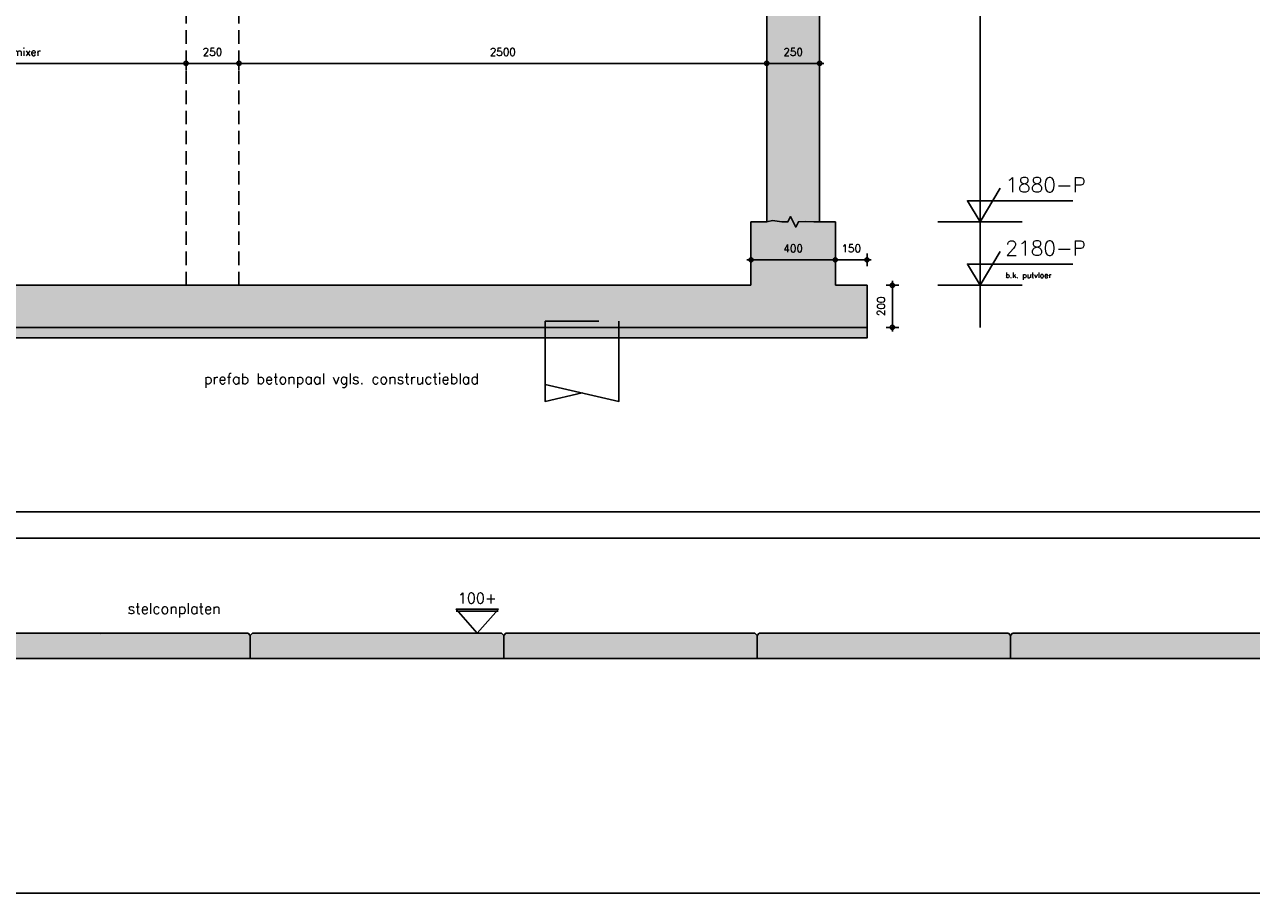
# Model space of a CAD drawing. Extents: x 0 to 38100, y 0 to 35640.
# Tile 22 of 42: x 13809 to 19619, y 14407 to 18549. Entities that reach past the tile are written whole.
import ezdxf
from ezdxf.enums import TextEntityAlignment as Align

# ---------------------------------------------------------------- set-up
doc = ezdxf.new("R2010")
doc.units = 0
doc.header["$LTSCALE"] = 20
doc.header["$PDMODE"] = 1
doc.header["$PDSIZE"] = -3
doc.linetypes.add('DASHED', pattern=[19.05, 12.7, -6.35])
doc.linetypes.add('HIDDEN2', pattern=[4.7625, 3.175, -1.5875])
doc.layers.get('0').update_dxf_attribs({"linetype": 'CONTINUOUS'})
doc.layers.get('DEFPOINTS').update_dxf_attribs({"linetype": 'CONTINUOUS'})
for name, color, linetype in [('A--A16--_F123-_SOLID', 27, 'CONTINUOUS'), ('A--L16--', 7, 'CONTINUOUS'), ('A--L16--_F-23-', 7, 'CONTINUOUS'), ('A--L16--_F123-', 3, 'CONTINUOUS'), ('A--L17--_F123-', 7, 'CONTINUOUS'), ('A--M$1A-_F123-_MAATV', 7, 'CONTINUOUS'), ('A--M$1A-_F123-_PEILM', 7, 'CONTINUOUS'), ('A--T$1A-_F123-_0_13MM', 8, 'CONTINUOUS'), ('A--T$1A-_F123-_0_18MM', 1, 'CONTINUOUS'), ('A--T$1A-_F123-_0_25MM', 2, 'CONTINUOUS'), ('A--T$1A-_F123-_0_35MM', 3, 'CONTINUOUS')]:
    doc.layers.add(name, color=color, linetype=linetype)
doc.styles.add('0_13', font='ROMANS.shx', dxfattribs={"height": 26})
doc.styles.add('0_25', font='ROMANS.shx', dxfattribs={"height": 50})
doc.styles.add('0_35', font='ROMANS.shx', dxfattribs={"height": 70})
doc.styles.add('MISO', font='ROMANS.shx')
doc.dimstyles.new('DLV18', dxfattribs={"dimscale": 20, "dimtxt": 1.8, "dimasz": 1, "dimexe": 0, "dimexo": 0, "dimgap": 0, "dimtad": 0, "dimdec": 0, "dimrnd": 1, "dimzin": 0, "dimtxsty": 'MISO', "dimblk1": '$DIMDLV', "dimblk2": '$DIMDLV', "dimsah": 1, "dimcen": 0, "dimse1": 1, "dimse2": 1, "dimclrd": 256, "dimclre": 256, "dimclrt": 1, "dimazin": 3, "dimtfac": 1, "dimtdec": 0, "dimtix": 1, "dimtmove": 0, "dimatfit": 3, "dimtvp": 1.5, "dimtolj": 1, "dimtzin": 0})
doc.dimstyles.new('DLV50', dxfattribs={"dimscale": 20, "dimtxt": 5, "dimasz": 1, "dimexe": 0, "dimexo": 0, "dimgap": 0, "dimtad": 0, "dimdec": 0, "dimrnd": 1, "dimzin": 0, "dimtxsty": 'MISO', "dimblk1": '$DIMDLV', "dimblk2": '$DIMDLV', "dimsah": 1, "dimcen": 0, "dimse1": 1, "dimse2": 1, "dimclrd": 256, "dimclre": 256, "dimclrt": 4, "dimazin": 3, "dimtfac": 1, "dimtdec": 0, "dimtix": 1, "dimtmove": 0, "dimatfit": 3, "dimtvp": 0.86, "dimtolj": 1, "dimtzin": 0})

# ---------------------------------------------------------------- blocks, each defined once
blk = doc.blocks.new('$DIMDLV')
at = {"color": 0}
for p, q in [((-1, 0), (1, 0)), ((0, -1.5), (0, 1.5))]:
    blk.add_line(p, q, dxfattribs=at)
blk.add_circle((0, 0), 0.5, dxfattribs=at)
blk = doc.blocks.new('*D118')
at = {"layer": 'A--M$1A-_F123-_MAATV'}
blk.add_line((3697.7, 16241.9), (21957.7, 16241.9), dxfattribs=at)
at = {"layer": 'DEFPOINTS', "color": 0}
for p in [(21977.7, 16241.9), (21977.7, 15667.4), (3677.7, 15567.4)]:
    blk.add_point(p, dxfattribs=at)
at = {"layer": 'A--M$1A-_F123-_MAATV', "xscale": 20, "yscale": 20, "zscale": 20, "rotation": 180}
blk.add_blockref('$DIMDLV', (3677.7, 16241.9), dxfattribs=at)
at = {"layer": 'A--M$1A-_F123-_MAATV', "xscale": 20, "yscale": 20, "zscale": 20}
blk.add_blockref('$DIMDLV', (21977.7, 16241.9), dxfattribs=at)
at = {"layer": 'A--M$1A-_F123-_MAATV', "color": 4, "insert": (12827.7, 16327.9), "char_height": 100, "attachment_point": 5, "style": 'MISO'}
blk.add_mtext('\\A1;18300', dxfattribs=at)
blk = doc.blocks.new('ERFVEHPL')
at = {"color": 3}
blk.add_lwpolyline([(0, 0), (1200, 0), (1200, 110), (1190, 120), (10, 120), (0, 110), (0, 0)], close=True, dxfattribs=at)
at = {"color": 16}
for points in [[(0, 0), (0, 110), (1190, 120), (10, 120)], [(1190, 120), (1200, 110), (0, 0), (1200, 0)]]:
    blk.add_solid(points, dxfattribs=at)
blk = doc.blocks.new('*D167')
at = {"layer": 'A--M$1A-_F123-_MAATV'}
blk.add_line((21707.7, 14437.4), (4097.7, 14437.4), dxfattribs=at)
at = {"layer": 'DEFPOINTS', "color": 0}
for p in [(4077.7, 14837.4), (21727.7, 14837.4), (4077.7, 14437.4)]:
    blk.add_point(p, dxfattribs=at)
at = {"layer": 'A--M$1A-_F123-_MAATV', "xscale": 20, "yscale": 20, "zscale": 20, "rotation": 180}
blk.add_blockref('$DIMDLV', (4077.7, 14437.4), dxfattribs=at)
at = {"layer": 'A--M$1A-_F123-_MAATV', "xscale": 20, "yscale": 20, "zscale": 20}
blk.add_blockref('$DIMDLV', (21727.7, 14437.4), dxfattribs=at)
at = {"layer": 'A--M$1A-_F123-_MAATV', "color": 1, "insert": (12902.7, 14491.4), "char_height": 36, "attachment_point": 5, "style": 'MISO'}
blk.add_mtext('\\A1;17650', dxfattribs=at)
blk = doc.blocks.new('OO-PM-02')
at = {"layer": 'A--M$1A-_F123-_PEILM', "color": 1}
blk.add_line((10, 0), (-10, 0), dxfattribs=at)
at = {"layer": 'A--M$1A-_F123-_PEILM', "color": 2}
blk.add_lwpolyline([(22, 5), (-3, 5), (0, 0), (4.8, 8)], dxfattribs=at)
at = {"layer": 'A--T$1A-_F123-_0_13MM', "color": 8, "style": '0_13', "flags": 1}
blk.add_attdef('NULPUNT', text='', height=0.5, rotation=59.0362, dxfattribs=at).set_placement((2.4, 4), align=Align.BOTTOM_RIGHT)
at = {"layer": 'A--T$1A-_F123-_0_13MM', "color": 8, "style": '0_13'}
blk.add_attdef('BIJSCHRIFT', (6, 1.7), '', height=1.3, dxfattribs=at)
at = {"layer": 'A--T$1A-_F123-_0_35MM', "color": 3, "style": '0_35'}
blk.add_attdef('PEIL', (6, 7), '', height=3.5, dxfattribs=at)
blk = doc.blocks.new('*D236')
at = {"layer": 'A--M$1A-_F123-_MAATV', "linetype": 'CONTINUOUS'}
blk.add_line((17343.7, 18365), (17553.7, 18365), dxfattribs=at)
at = {"layer": 'DEFPOINTS', "color": 0, "linetype": 'CONTINUOUS'}
for p in [(17573.7, 18365), (17323.7, 17615), (17573.7, 17615)]:
    blk.add_point(p, dxfattribs=at)
at = {"layer": 'A--M$1A-_F123-_MAATV', "linetype": 'CONTINUOUS', "xscale": 20, "yscale": 20, "zscale": 20, "rotation": 180}
blk.add_blockref('$DIMDLV', (17323.7, 18365), dxfattribs=at)
at = {"layer": 'A--M$1A-_F123-_MAATV', "linetype": 'CONTINUOUS', "xscale": 20, "yscale": 20, "zscale": 20}
blk.add_blockref('$DIMDLV', (17573.7, 18365), dxfattribs=at)
at = {"layer": 'A--M$1A-_F123-_MAATV', "color": 1, "linetype": 'CONTINUOUS', "insert": (17448.7, 18419), "char_height": 36, "attachment_point": 5, "style": 'MISO'}
blk.add_mtext('\\A1;250', dxfattribs=at)
blk = doc.blocks.new('*D237')
at = {"layer": 'A--M$1A-_F123-_MAATV', "linetype": 'CONTINUOUS'}
blk.add_line((17668.7, 17435), (17778.7, 17435), dxfattribs=at)
at = {"layer": 'DEFPOINTS', "color": 0, "linetype": 'CONTINUOUS'}
for p in [(17798.7, 17435), (17648.7, 17315), (17798.7, 17315)]:
    blk.add_point(p, dxfattribs=at)
at = {"layer": 'A--M$1A-_F123-_MAATV', "linetype": 'CONTINUOUS', "xscale": 20, "yscale": 20, "zscale": 20, "rotation": 180}
blk.add_blockref('$DIMDLV', (17648.7, 17435), dxfattribs=at)
at = {"layer": 'A--M$1A-_F123-_MAATV', "linetype": 'CONTINUOUS', "xscale": 20, "yscale": 20, "zscale": 20}
blk.add_blockref('$DIMDLV', (17798.7, 17435), dxfattribs=at)
at = {"layer": 'A--M$1A-_F123-_MAATV', "color": 1, "linetype": 'CONTINUOUS', "insert": (17723.7, 17489), "char_height": 36, "attachment_point": 5, "style": 'MISO'}
blk.add_mtext('\\A1;150', dxfattribs=at)
blk = doc.blocks.new('*D238')
at = {"layer": 'A--M$1A-_F123-_MAATV', "linetype": 'CONTINUOUS'}
blk.add_line((17918.7, 17135), (17918.7, 17295), dxfattribs=at)
at = {"layer": 'DEFPOINTS', "color": 0, "linetype": 'CONTINUOUS'}
for p in [(17798.7, 17315), (17918.7, 17315), (17798.7, 17115)]:
    blk.add_point(p, dxfattribs=at)
at = {"layer": 'A--M$1A-_F123-_MAATV', "linetype": 'CONTINUOUS', "xscale": 20, "yscale": 20, "zscale": 20}
for p, rotation in [((17918.7, 17315), 90), ((17918.7, 17115), 270)]:
    blk.add_blockref('$DIMDLV', p, dxfattribs=dict(at, rotation=rotation))
at = {"layer": 'A--M$1A-_F123-_MAATV', "color": 1, "linetype": 'CONTINUOUS', "insert": (17864.7, 17215), "char_height": 36, "attachment_point": 5, "rotation": 90, "style": 'MISO'}
blk.add_mtext('\\A1;200', dxfattribs=at)
blk = doc.blocks.new('*D239')
at = {"layer": 'A--M$1A-_F123-_MAATV', "linetype": 'CONTINUOUS'}
blk.add_line((17628.7, 17435), (17268.7, 17435), dxfattribs=at)
at = {"layer": 'DEFPOINTS', "color": 0, "linetype": 'CONTINUOUS'}
for p in [(17248.7, 17435), (17248.7, 17315), (17648.7, 17315)]:
    blk.add_point(p, dxfattribs=at)
at = {"layer": 'A--M$1A-_F123-_MAATV', "linetype": 'CONTINUOUS', "xscale": 20, "yscale": 20, "zscale": 20, "rotation": 180}
blk.add_blockref('$DIMDLV', (17248.7, 17435), dxfattribs=at)
at = {"layer": 'A--M$1A-_F123-_MAATV', "linetype": 'CONTINUOUS', "xscale": 20, "yscale": 20, "zscale": 20}
blk.add_blockref('$DIMDLV', (17648.7, 17435), dxfattribs=at)
at = {"layer": 'A--M$1A-_F123-_MAATV', "color": 1, "linetype": 'CONTINUOUS', "insert": (17448.7, 17489), "char_height": 36, "attachment_point": 5, "style": 'MISO'}
blk.add_mtext('\\A1;400', dxfattribs=at)
blk = doc.blocks.new('*U258')
at = {"layer": 'A--A16--_F123-_SOLID', "color": 11}
for points in [[(0, 0), (0, 25), (6835, 0), (6835, 25)], [(6835, 0), (6835, -25), (0, 0), (0, -25)]]:
    blk.add_solid(points, dxfattribs=at)
at = {"layer": 'A--L16--_F-23-', "color": 3, "linetype": 'CONTINUOUS'}
for points in [[(0, 0), (0, 25), (6835, 25), (6835, 0)], [(0, 0), (0, -25), (6835, -25), (6835, 0)]]:
    blk.add_lwpolyline(points, dxfattribs=at)
blk = doc.blocks.new('*D242')
at = {"layer": 'A--M$1A-_F123-_MAATV', "linetype": 'CONTINUOUS'}
blk.add_line((14843.7, 18365), (17303.7, 18365), dxfattribs=at)
at = {"layer": 'DEFPOINTS', "color": 0, "linetype": 'CONTINUOUS'}
for p in [(17323.7, 18365), (17323.7, 17615), (14823.7, 17315)]:
    blk.add_point(p, dxfattribs=at)
at = {"layer": 'A--M$1A-_F123-_MAATV', "linetype": 'CONTINUOUS', "xscale": 20, "yscale": 20, "zscale": 20, "rotation": 180}
blk.add_blockref('$DIMDLV', (14823.7, 18365), dxfattribs=at)
at = {"layer": 'A--M$1A-_F123-_MAATV', "linetype": 'CONTINUOUS', "xscale": 20, "yscale": 20, "zscale": 20}
blk.add_blockref('$DIMDLV', (17323.7, 18365), dxfattribs=at)
at = {"layer": 'A--M$1A-_F123-_MAATV', "color": 1, "linetype": 'CONTINUOUS', "insert": (16073.7, 18419), "char_height": 36, "attachment_point": 5, "style": 'MISO'}
blk.add_mtext('\\A1;2500', dxfattribs=at)
blk = doc.blocks.new('*D243')
at = {"layer": 'A--M$1A-_F123-_MAATV', "linetype": 'CONTINUOUS'}
blk.add_line((14593.7, 18365), (14803.7, 18365), dxfattribs=at)
at = {"layer": 'DEFPOINTS', "color": 0, "linetype": 'CONTINUOUS'}
for p in [(14823.7, 18365), (14573.7, 17315), (14823.7, 17315)]:
    blk.add_point(p, dxfattribs=at)
at = {"layer": 'A--M$1A-_F123-_MAATV', "linetype": 'CONTINUOUS', "xscale": 20, "yscale": 20, "zscale": 20, "rotation": 180}
blk.add_blockref('$DIMDLV', (14573.7, 18365), dxfattribs=at)
at = {"layer": 'A--M$1A-_F123-_MAATV', "linetype": 'CONTINUOUS', "xscale": 20, "yscale": 20, "zscale": 20}
blk.add_blockref('$DIMDLV', (14823.7, 18365), dxfattribs=at)
at = {"layer": 'A--M$1A-_F123-_MAATV', "color": 1, "linetype": 'CONTINUOUS', "insert": (14698.7, 18419), "char_height": 36, "attachment_point": 5, "style": 'MISO'}
blk.add_mtext('\\A1;250', dxfattribs=at)
blk = doc.blocks.new('*D244')
at = {"layer": 'A--M$1A-_F123-_MAATV', "linetype": 'CONTINUOUS'}
blk.add_line((12493.7, 18365), (14553.7, 18365), dxfattribs=at)
at = {"layer": 'DEFPOINTS', "color": 0, "linetype": 'CONTINUOUS'}
for p in [(14573.7, 18365), (12473.7, 17363.7), (14573.7, 17315)]:
    blk.add_point(p, dxfattribs=at)
at = {"layer": 'A--M$1A-_F123-_MAATV', "linetype": 'CONTINUOUS', "xscale": 20, "yscale": 20, "zscale": 20, "rotation": 180}
blk.add_blockref('$DIMDLV', (12473.7, 18365), dxfattribs=at)
at = {"layer": 'A--M$1A-_F123-_MAATV', "linetype": 'CONTINUOUS', "xscale": 20, "yscale": 20, "zscale": 20}
blk.add_blockref('$DIMDLV', (14573.7, 18365), dxfattribs=at)
at = {"layer": 'A--M$1A-_F123-_MAATV', "color": 1, "linetype": 'CONTINUOUS', "insert": (13523.7, 18419), "char_height": 36, "attachment_point": 5, "style": 'MISO'}
blk.add_mtext('\\A1;maat i.o.m. leverancier mixer', dxfattribs=at)
blk = doc.blocks.new('*D249')
at = {"layer": 'A--M$1A-_F123-_MAATV', "linetype": 'CONTINUOUS'}
blk.add_line((13473.7, 17335), (13473.7, 19345), dxfattribs=at)
at = {"layer": 'DEFPOINTS', "color": 0, "linetype": 'CONTINUOUS'}
for p in [(13473.7, 19365), (14573.7, 19365), (11453.7, 17315)]:
    blk.add_point(p, dxfattribs=at)
at = {"layer": 'A--M$1A-_F123-_MAATV', "linetype": 'CONTINUOUS', "xscale": 20, "yscale": 20, "zscale": 20}
for p, rotation in [((13473.7, 19365), 90), ((13473.7, 17315), 270)]:
    blk.add_blockref('$DIMDLV', p, dxfattribs=dict(at, rotation=rotation))
at = {"layer": 'A--M$1A-_F123-_MAATV', "color": 1, "linetype": 'CONTINUOUS', "insert": (13419.7, 18574.5), "char_height": 36, "attachment_point": 5, "rotation": 90, "style": 'MISO'}
blk.add_mtext('\\A1;2050', dxfattribs=at)
blk = doc.blocks.new('*D289')
at = {"layer": 'A--M$1A-_F123-_MAATV'}
blk.add_line((21957.7, 16116.9), (3797.7, 16116.9), dxfattribs=at)
at = {"layer": 'DEFPOINTS', "color": 0}
for p in [(3777.7, 16116.9), (21977.7, 15707.4), (3777.7, 15437.4)]:
    blk.add_point(p, dxfattribs=at)
at = {"layer": 'A--M$1A-_F123-_MAATV', "xscale": 20, "yscale": 20, "zscale": 20, "rotation": 180}
blk.add_blockref('$DIMDLV', (3777.7, 16116.9), dxfattribs=at)
at = {"layer": 'A--M$1A-_F123-_MAATV', "xscale": 20, "yscale": 20, "zscale": 20}
blk.add_blockref('$DIMDLV', (21977.7, 16116.9), dxfattribs=at)
at = {"layer": 'A--M$1A-_F123-_MAATV', "color": 1, "insert": (12877.7, 16170.9), "char_height": 36, "attachment_point": 5, "style": 'MISO'}
blk.add_mtext('\\A1;18200', dxfattribs=at)

msp = doc.modelspace()

# ---------------------------------------------------------------- linework, layer by layer
at = {"layer": 'A--A16--_F123-_SOLID', "color": 27, "linetype": 'CONTINUOUS'}
for points in [[(17323.7, 19545), (17573.7, 19545), (17323.7, 17615), (17573.7, 17615)], [(17248.7, 17615), (17648.7, 17615), (17248.7, 17315), (17648.7, 17315)], [(10963.7, 17115), (11453.7, 17315), (17798.7, 17115), (17798.7, 17315)]]:
    msp.add_solid(points, dxfattribs=at)
at = {"layer": 'A--L16--_F123-', "color": 3}
for p, q in [((17323.7, 17615), (17323.7, 19545)), ((17573.7, 17615), (17573.7, 19545)), ((17248.7, 17615), (17248.7, 17315)), ((17248.7, 17615), (17323.7, 17615)), ((17573.7, 17615), (17648.7, 17615)), ((17648.7, 17615), (17648.7, 17315)), ((11453.7, 17315), (17248.7, 17315)), ((17648.7, 17315), (17798.7, 17315)), ((17798.7, 17115), (17798.7, 17315)), ((10963.7, 17115), (17798.7, 17115))]:
    msp.add_line(p, q, dxfattribs=at)
at = {"layer": 'A--L16--_F123-', "color": 1, "linetype": 'HIDDEN2'}
for p, q in [((14573.7, 17315), (14573.7, 19365)), ((14823.7, 17315), (14823.7, 19365))]:
    msp.add_line(p, q, dxfattribs=at)
at = {"layer": 'A--L16--_F123-', "color": 3, "linetype": 'CONTINUOUS'}
msp.add_lwpolyline([(17323.7, 17615), (17350, 17620.5), (17394.5, 17614.5), (17423.7, 17615), (17436.2, 17640), (17461.2, 17590), (17473.7, 17615), (17508.9, 17616.4), (17547.1, 17615.4), (17573.2, 17614.5), (17573.7, 17615)], dxfattribs=at)
at = {"layer": 'A--L17--_F123-', "color": 1, "linetype": 'DASHED'}
msp.add_lwpolyline([(16273.7, 17065), (16273.7, 17145), (16623.7, 17145), (16623.7, 17065)], dxfattribs=at)
at = {"layer": 'A--L17--_F123-', "color": 1, "linetype": 'CONTINUOUS'}
for points in [[(16273.7, 17065), (16273.7, 16765), (16448.7, 16805)], [(16623.7, 17065), (16623.7, 16765), (16273.7, 16845)]]:
    msp.add_lwpolyline(points, dxfattribs=at)
at = {"layer": 'A--M$1A-_F123-_PEILM', "color": 1, "linetype": 'CONTINUOUS'}
msp.add_line((18333.7, 17115), (18333.7, 19795), dxfattribs=at)
at = {"layer": 'A--T$1A-_F123-_0_18MM', "linetype": 'CONTINUOUS'}
msp.add_lwpolyline([(16273.7, 16865.5, 0, 13.3, 0), (16235, 16865.5, 0, 0, 0), (16188.8, 16865.5, 0, 0, 0), (16131.1, 16865.5, 0, 0, 0)], format="xyseb", dxfattribs=at)
at = {"layer": 'A--T$1A-_F123-_0_25MM', "color": 8, "linetype": 'CONTINUOUS'}
msp.add_line((16051.5, 15771.9), (15852.8, 15771.9), dxfattribs=at)
at = {"layer": 'A--T$1A-_F123-_0_25MM', "color": 1, "linetype": 'CONTINUOUS'}
msp.add_lwpolyline([(14169.1, 15667.4, 0, 13, 0), (14180.9, 15702.5, 0, 0, 0), (14204.5, 15777.8, 0, 0, 0), (14290, 15777.8, 0, 0, 0)], format="xyseb", dxfattribs=at)
at = {"layer": 'A--T$1A-_F123-_0_25MM', "color": 8, "linetype": 'CONTINUOUS'}
msp.add_lwpolyline([(16052.8, 15782.1), (15952.8, 15667.4), (15852.8, 15782.1)], close=True, dxfattribs=at)

# ---------------------------------------------------------------- block references
for p in [(13677.7, 15547.4), (14877.7, 15547.4), (16077.7, 15547.4), (17277.7, 15547.4), (18477.7, 15547.4)]:
    msp.add_blockref('ERFVEHPL', p)
at = {"layer": 'A--L16--', "color": 9}
msp.add_blockref('*U258', (10963.7, 17090), dxfattribs=at)
at = {"layer": 'A--M$1A-_F123-_PEILM', "color": 3, "linetype": 'CONTINUOUS', "xscale": 20, "yscale": 20}
for p, values in [((18333.7, 17615), {'PEIL': '1880-P'}), ((18333.7, 17315), {'PEIL': '2180-P', 'BIJSCHRIFT': 'b.k. putvloer'})]:
    msp.add_blockref('OO-PM-02', p, dxfattribs=at).add_auto_attribs(values)

# ---------------------------------------------------------------- texts
at = {"layer": 'A--T$1A-_F123-_0_25MM', "linetype": 'CONTINUOUS', "style": '0_25'}
for s, p in [('prefab betonpaal vgls. constructieblad', (14658.1, 16846.5)), ('stelconplaten', (14296.6, 15759.3))]:
    msp.add_text(s, height=50, dxfattribs=at).set_placement(p)
msp.add_text('100+', height=50, dxfattribs=at).set_placement((15952.8, 15833.5), align=Align.MIDDLE)

# ---------------------------------------------------------------- dimensions: what is measured, and where the dimension line sits
at = {"layer": 'A--M$1A-_F123-_MAATV', "linetype": 'CONTINUOUS'}
dim = msp.add_linear_dim(base=(13473.7, 19365), p1=(11453.7, 17315), p2=(14573.7, 19365), angle=270, dimstyle='DLV18', dxfattribs=at)
dim.commit()
dim.dimension.update_dxf_attribs({"geometry": '*D249', "text_midpoint": (13473.7, 18574.5), "dimtype": 160})
dim = msp.add_linear_dim(base=(14573.7, 18365), p1=(12473.7, 17363.7), p2=(14573.7, 17315), angle=180, text='maat i.o.m. leverancier mixer', dimstyle='DLV18', dxfattribs=at)
dim.commit()
dim.dimension.update_dxf_attribs({"geometry": '*D244', "text_midpoint": (13523.7, 18419)})
for base, p1, p2, angle, picture, middle in [((14823.7, 18365), (14573.7, 17315), (14823.7, 17315), 180, '*D243', (14698.7, 18419)), ((17323.7, 18365), (14823.7, 17315), (17323.7, 17615), 180, '*D242', (16073.7, 18419)), ((17573.7, 18365), (17323.7, 17615), (17573.7, 17615), 180, '*D236', (17448.7, 18419)), ((17248.7, 17435), (17648.7, 17315), (17248.7, 17315), 180, '*D239', (17448.7, 17489)), ((17798.7, 17435), (17648.7, 17315), (17798.7, 17315), 180, '*D237', (17723.7, 17489)), ((17918.7, 17315), (17798.7, 17115), (17798.7, 17315), 270, '*D238', (17864.7, 17215))]:
    dim = msp.add_linear_dim(base=base, p1=p1, p2=p2, angle=angle, dimstyle='DLV18', dxfattribs=at)
    dim.commit()
    dim.dimension.update_dxf_attribs({"geometry": picture, "text_midpoint": middle})
at = {"layer": 'A--M$1A-_F123-_MAATV'}
for base, p1, p2, dimstyle, picture, middle in [((21977.7, 16241.9), (3677.7, 15567.4), (21977.7, 15667.4), 'DLV50', '*D118', (12827.7, 16327.9)), ((3777.7, 16116.9), (21977.7, 15707.4), (3777.7, 15437.4), 'DLV18', '*D289', (12877.7, 16170.9)), ((4077.7, 14437.4), (21727.7, 14837.4), (4077.7, 14837.4), 'DLV18', '*D167', (12902.7, 14491.4))]:
    dim = msp.add_linear_dim(base=base, p1=p1, p2=p2, dimstyle=dimstyle, dxfattribs=at)
    dim.commit()
    dim.dimension.update_dxf_attribs({"geometry": picture, "text_midpoint": middle})

doc.saveas('drawing.dxf')
